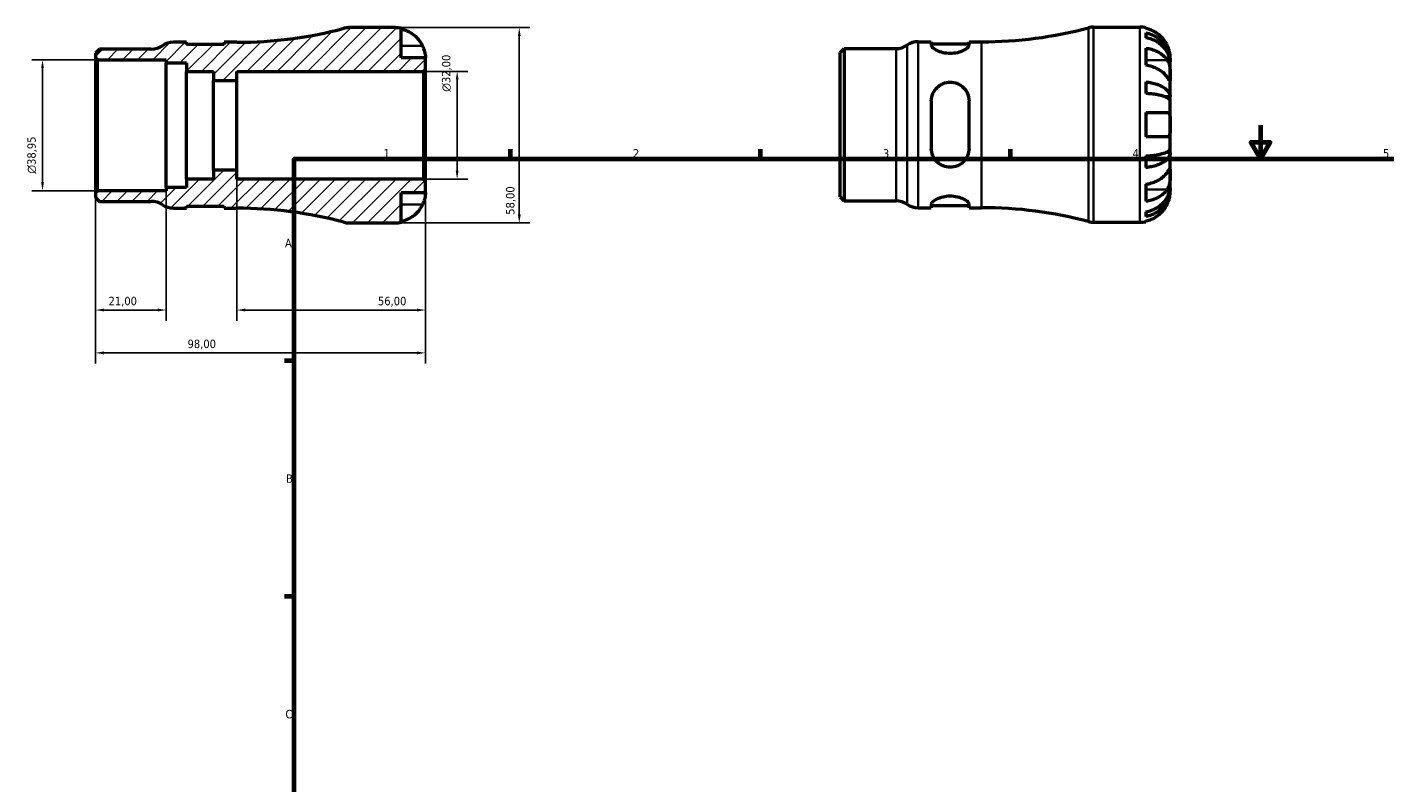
# Model space of a CAD drawing. Header units: millimetres. Extents: x -69 to 665, y 0 to 529.
# Tile 2 of 3: x -69 to 334, y 225 to 449. Entities that reach past the tile are written whole.
import ezdxf

# ---------------------------------------------------------------- set-up
doc = ezdxf.new("R2010")
doc.units = ezdxf.units.MM
for name, color, linetype, lineweight in [('Border (ISO)', 7, 'Continuous', 70), ('Dimension (ISO)', 7, 'Continuous', 25), ('Hatch (ISO)', 7, 'Continuous', 18), ('Visible (ISO)', 7, 'Continuous', 50), ('Visible Narrow (ISO)', 7, 'Continuous', 35)]:
    doc.layers.add(name, color=color, linetype=linetype, lineweight=lineweight)
doc.styles.add('Note Text (ISO)', font='tahoma.ttf')
doc.dimstyles.new('Default (ISO)', dxfattribs={"dimtxt": 2.5, "dimasz": 2.5, "dimexe": 3.175, "dimexo": 0, "dimgap": 0.762, "dimtad": 1, "dimrnd": 1e-08, "dimzin": 0, "dimtxsty": 'Note Text (ISO)', "dimcen": 0.09, "dimdle": 10, "dimclrd": 256, "dimclre": 256, "dimclrt": 232, "dimazin": 0, "dimtfac": 1.40208, "dimtmove": 0, "dimatfit": 3, "dimfxl": 1, "dimtolj": 1, "dimtzin": 0, "dimlwd": -1, "dimlwe": -1, "dimarcsym": 0})

# ---------------------------------------------------------------- blocks, each defined once
blk = doc.blocks.new('Borders Default Border')
at = {"layer": 'Border (ISO)'}
for p, q in [((74.25, 410), (74.25, 412.9)), ((148.5, 410), (148.5, 412.9)), ((222.75, 410), (222.75, 412.9)), ((10, 350), (7.1, 350)), ((10, 280), (7.1, 280))]:
    blk.add_line(p, q, dxfattribs=at)
at = {"layer": 'Border (ISO)', "flags": 128}
for points in [[(297, 420), (297, 410), (294.11, 415), (299.89, 415), (297, 410)], [(10, 10), (10, 410), (584, 410), (584, 10), (10, 10)]]:
    blk.add_lwpolyline(points, dxfattribs=at)
at = {"layer": 'Border (ISO)', "color": 232, "true_color": 0xca0064, "char_height": 2.5, "attachment_point": 7, "style": 'Note Text (ISO)'}
for s, insert in [('1', (36.56, 410.4)), ('2', (110.62, 410.4)), ('3', (184.85, 410.35)), ('4', (259, 410.4)), ('5', (333.39, 410.35)), ('A', (7.29, 383.75)), ('B', (7.59, 313.75)), ('C', (7.43, 243.71))]:
    blk.add_mtext(s, dxfattribs=dict(at, insert=insert))
blk = doc.blocks.new('*D7')
at = {"layer": 'Defpoints', "color": 0, "transparency": 16777216}
for p in [(40, 449), (40, 391), (76.87, 391)]:
    blk.add_point(p, dxfattribs=at)
at = {"layer": 'Dimension (ISO)', "transparency": 16777216}
for p, q in [((40, 449), (80.05, 449)), ((76.87, 446.5), (76.87, 393.5)), ((40, 391), (80.05, 391))]:
    blk.add_line(p, q, dxfattribs=at)
for points in [[(76.45, 446.5), (77.29, 446.5), (76.87, 449)], [(76.45, 393.5), (77.29, 393.5), (76.87, 391)]]:
    blk.add_solid(points, dxfattribs=at)
at = {"layer": 'Dimension (ISO)', "color": 232, "true_color": 0xca0064, "transparency": 16777216, "insert": (72.93, 393.4), "char_height": 2.5, "attachment_point": 1, "rotation": 90, "style": 'Note Text (ISO)'}
blk.add_mtext('\\A1;58,00', dxfattribs=at)
blk = doc.blocks.new('*D8')
at = {"layer": 'Defpoints', "color": 0, "transparency": 16777216}
for p in [(48.42, 436), (58.42, 436), (48.42, 404)]:
    blk.add_point(p, dxfattribs=at)
at = {"layer": 'Dimension (ISO)', "transparency": 16777216}
for p, q in [((48.42, 436), (61.59, 436)), ((58.42, 406.5), (58.42, 433.5)), ((48.42, 404), (61.59, 404))]:
    blk.add_line(p, q, dxfattribs=at)
for points in [[(58, 433.5), (58.84, 433.5), (58.42, 436)], [(58, 406.5), (58.84, 406.5), (58.42, 404)]]:
    blk.add_solid(points, dxfattribs=at)
at = {"layer": 'Dimension (ISO)', "color": 232, "true_color": 0xca0064, "transparency": 16777216, "insert": (53.9, 429.94), "char_height": 2.5, "attachment_point": 1, "rotation": 90, "style": 'Note Text (ISO)'}
blk.add_mtext('\\A1;\\fAIGDT|b0|i0;\\H2.5000;\\ln\\fTahoma|b0|i0;\\H2.5000;32,00', dxfattribs=at)
blk = doc.blocks.new('*D9')
at = {"layer": 'Defpoints', "color": 0, "transparency": 16777216}
for p in [(-49, 399.94), (-28, 401.5), (-49, 365.09)]:
    blk.add_point(p, dxfattribs=at)
at = {"layer": 'Dimension (ISO)', "transparency": 16777216}
for p, q in [((-49, 399.94), (-49, 361.91)), ((-28, 401.5), (-28, 361.91)), ((-30.5, 365.09), (-46.5, 365.09))]:
    blk.add_line(p, q, dxfattribs=at)
for points in [[(-46.5, 365.51), (-46.5, 364.67), (-49, 365.09)], [(-30.5, 365.51), (-30.5, 364.67), (-28, 365.09)]]:
    blk.add_solid(points, dxfattribs=at)
at = {"layer": 'Dimension (ISO)', "color": 232, "true_color": 0xca0064, "transparency": 16777216, "insert": (-45.11, 369.02), "char_height": 2.5, "attachment_point": 1, "style": 'Note Text (ISO)'}
blk.add_mtext('\\A1;21,00', dxfattribs=at)
blk = doc.blocks.new('*D10')
at = {"layer": 'Defpoints', "color": 0, "transparency": 16777216}
for p in [(-7, 406.67), (49, 403.42), (49, 365.09)]:
    blk.add_point(p, dxfattribs=at)
at = {"layer": 'Dimension (ISO)', "transparency": 16777216}
for p, q in [((-7, 406.67), (-7, 361.91)), ((49, 403.42), (49, 361.91)), ((-4.5, 365.09), (46.5, 365.09))]:
    blk.add_line(p, q, dxfattribs=at)
for points in [[(-4.5, 365.51), (-4.5, 364.67), (-7, 365.09)], [(46.5, 365.51), (46.5, 364.67), (49, 365.09)]]:
    blk.add_solid(points, dxfattribs=at)
at = {"layer": 'Dimension (ISO)', "color": 232, "true_color": 0xca0064, "transparency": 16777216, "insert": (34.9, 369.02), "char_height": 2.5, "attachment_point": 1, "style": 'Note Text (ISO)'}
blk.add_mtext('\\A1;56,00', dxfattribs=at)
blk = doc.blocks.new('*D11')
at = {"layer": 'Defpoints', "color": 0, "transparency": 16777216}
for p in [(49, 403.42), (-49, 399.94), (-49, 352.35)]:
    blk.add_point(p, dxfattribs=at)
at = {"layer": 'Dimension (ISO)', "transparency": 16777216}
for p, q in [((49, 403.42), (49, 349.18)), ((-49, 399.94), (-49, 349.18)), ((46.5, 352.35), (-46.5, 352.35))]:
    blk.add_line(p, q, dxfattribs=at)
for points in [[(-46.5, 352.77), (-46.5, 351.93), (-49, 352.35)], [(46.5, 352.77), (46.5, 351.93), (49, 352.35)]]:
    blk.add_solid(points, dxfattribs=at)
at = {"layer": 'Dimension (ISO)', "color": 232, "true_color": 0xca0064, "transparency": 16777216, "insert": (-21.65, 356.29), "char_height": 2.5, "attachment_point": 1, "style": 'Note Text (ISO)'}
blk.add_mtext('\\A1;98,00', dxfattribs=at)
blk = doc.blocks.new('*D12')
at = {"layer": 'Defpoints', "color": 0, "transparency": 16777216}
for p in [(-48.42, 439.48), (-64.72, 400.52), (-48.42, 400.52)]:
    blk.add_point(p, dxfattribs=at)
at = {"layer": 'Dimension (ISO)', "transparency": 16777216}
for p, q in [((-48.42, 439.48), (-67.89, 439.48)), ((-64.72, 436.98), (-64.72, 403.02)), ((-48.42, 400.52), (-67.89, 400.52))]:
    blk.add_line(p, q, dxfattribs=at)
for points in [[(-65.13, 436.98), (-64.3, 436.98), (-64.72, 439.48)], [(-65.13, 403.02), (-64.3, 403.02), (-64.72, 400.52)]]:
    blk.add_solid(points, dxfattribs=at)
at = {"layer": 'Dimension (ISO)', "color": 232, "true_color": 0xca0064, "transparency": 16777216, "insert": (-69.24, 405.61), "char_height": 2.5, "attachment_point": 1, "rotation": 90, "style": 'Note Text (ISO)'}
blk.add_mtext('\\A1;\\fAIGDT|b0|i0;\\H2.5000;\\ln\\fTahoma|b0|i0;\\H2.5000;38,95', dxfattribs=at)

msp = doc.modelspace()

# ---------------------------------------------------------------- hatches: boundary and pattern name
at = {"layer": 'Hatch (ISO)'}
h = msp.add_hatch(dxfattribs=at)
h.set_pattern_fill('ANSI31', color=256, scale=25.4, style=0)
h.set_pattern_definition([(45, (0, 0), (-2.245064, 2.245064), [])])
edge = h.paths.add_edge_path()
edge.add_ellipse((26.247, 396.8), major_axis=(-1.492, -5.605), ratio=1, start_angle=0, end_angle=14.90803)
edge.add_line((26.247, 391), (39.999, 391))
edge.add_ellipse((39.999, 400), major_axis=(0, -9), ratio=1, start_angle=0, end_angle=11.53696)
edge.add_line((41.799, 391.182), (41.799, 400))
edge.add_line((41.799, 400), (48.999, 400))
edge.add_line((48.999, 400), (48.999, 403.42))
edge.add_line((48.999, 403.42), (48.419, 404))
edge.add_line((48.419, 404), (-7.001, 404))
edge.add_line((-7.001, 404), (-7.001, 406.667))
edge.add_line((-7.001, 406.667), (-13.931, 406.667))
edge.add_line((-13.931, 406.667), (-13.931, 404))
edge.add_line((-13.931, 404), (-21.933, 404))
edge.add_line((-21.933, 404), (-21.933, 401.498))
edge.add_line((-21.933, 401.498), (-28.001, 401.498))
edge.add_line((-28.001, 401.498), (-28.001, 400.524))
edge.add_line((-28.001, 400.524), (-48.421, 400.524))
edge.add_line((-48.421, 400.524), (-49.001, 399.944))
edge.add_line((-49.001, 399.944), (-49.001, 398.549))
edge.add_line((-49.001, 398.549), (-47.833, 397.38))
edge.add_line((-47.833, 397.38), (-32.409, 397.38))
edge.add_ellipse((-32.409, 391.58), major_axis=(0, 5.8), ratio=1, start_angle=325.58849, end_angle=360, ccw=False)
edge.add_ellipse((-25.853, 401.15), major_axis=(-3.278, -4.785), ratio=1, start_angle=0, end_angle=34.41151)
edge.add_line((-25.853, 395.35), (-21.933, 395.35))
edge.add_line((-21.933, 395.35), (-21.933, 395.99))
edge.add_line((-21.933, 395.99), (-10.733, 395.99))
edge.add_line((-10.733, 395.99), (-10.733, 395.35))
edge.add_line((-10.733, 395.35), (-7.001, 395.35))
edge.add_ellipse((-7.001, 271.916), major_axis=(0, 123.434), ratio=1, start_angle=345.09197, end_angle=360, ccw=False)
edge = h.paths.add_edge_path()
edge.add_ellipse((26.247, 443.2), major_axis=(0, 5.8), ratio=1, start_angle=0, end_angle=14.90803)
edge.add_ellipse((-7.001, 568.084), major_axis=(31.756, -119.279), ratio=1, start_angle=345.09197, end_angle=360, ccw=False)
edge.add_line((-7.001, 444.65), (-10.733, 444.65))
edge.add_line((-10.733, 444.65), (-10.733, 444.01))
edge.add_line((-10.733, 444.01), (-21.933, 444.01))
edge.add_line((-21.933, 444.01), (-21.933, 444.65))
edge.add_line((-21.933, 444.65), (-25.853, 444.65))
edge.add_ellipse((-25.853, 438.85), major_axis=(0, 5.8), ratio=1, start_angle=0, end_angle=34.41151)
edge.add_ellipse((-32.409, 448.42), major_axis=(3.278, -4.785), ratio=1, start_angle=325.58849, end_angle=360, ccw=False)
edge.add_line((-32.409, 442.62), (-47.833, 442.62))
edge.add_line((-47.833, 442.62), (-49.001, 441.451))
edge.add_line((-49.001, 441.451), (-49.001, 440.056))
edge.add_line((-49.001, 440.056), (-48.421, 439.476))
edge.add_line((-48.421, 439.476), (-28.001, 439.476))
edge.add_line((-28.001, 439.476), (-28.001, 438.502))
edge.add_line((-28.001, 438.502), (-21.933, 438.502))
edge.add_line((-21.933, 438.502), (-21.933, 436))
edge.add_line((-21.933, 436), (-13.931, 436))
edge.add_line((-13.931, 436), (-13.931, 433.333))
edge.add_line((-13.931, 433.333), (-7.001, 433.333))
edge.add_line((-7.001, 433.333), (-7.001, 436))
edge.add_line((-7.001, 436), (48.419, 436))
edge.add_line((48.419, 436), (48.999, 436.58))
edge.add_line((48.999, 436.58), (48.999, 440))
edge.add_line((48.999, 440), (41.799, 440))
edge.add_line((41.799, 440), (41.799, 448.818))
edge.add_ellipse((39.999, 440), major_axis=(1.8, 8.818), ratio=1, start_angle=0, end_angle=11.53696)
edge.add_line((39.999, 449), (26.247, 449))

# ---------------------------------------------------------------- linework, layer by layer
at = {"layer": 'Visible (ISO)'}
for p, q in [((39.999, 449), (26.247, 449)), ((41.799, 440), (41.799, 448.818)), ((247.423, 449.155), (261.175, 449.155)), ((262.975, 448.973), (262.975, 448.747)), ((-21.933, 444.65), (-25.853, 444.65)), ((-21.933, 444.01), (-21.933, 444.65)), ((-10.733, 444.01), (-21.933, 444.01)), ((-7.001, 444.65), (-10.733, 444.65)), ((-10.733, 444.65), (-10.733, 444.01)), ((195.323, 444.805), (199.243, 444.805)), ((199.243, 444.805), (199.243, 443.778)), ((199.243, 444.165), (210.443, 444.165)), ((210.443, 443.778), (210.443, 444.805)), ((210.443, 444.805), (214.175, 444.805)), ((262.975, 447.44), (262.975, 446.007)), ((-47.833, 442.62), (-49.001, 441.451)), ((-49.001, 441.451), (-49.001, 440.056)), ((-49.001, 440.056), (-48.421, 439.476)), ((-49.001, 440.056), (-49.001, 399.944)), ((-32.409, 442.62), (-47.833, 442.62)), ((48.999, 440), (41.799, 440)), ((48.999, 436.58), (48.999, 440)), ((172.175, 441.606), (173.344, 442.775)), ((172.175, 398.703), (172.175, 441.606)), ((173.344, 442.775), (188.768, 442.775)), ((173.344, 442.775), (173.344, 397.535)), ((262.975, 442.918), (262.975, 437.827)), ((270.175, 438.868), (270.175, 440.155)), ((-48.421, 439.476), (-28.001, 439.476)), ((-48.421, 400.524), (-48.421, 439.476)), ((-28.001, 439.476), (-28.001, 438.502)), ((-28.001, 438.502), (-21.933, 438.502)), ((-28.001, 401.498), (-28.001, 438.502)), ((-21.933, 438.502), (-21.933, 436)), ((-21.933, 436), (-13.931, 436)), ((-21.933, 404), (-21.933, 436)), ((-13.931, 436), (-13.931, 433.333)), ((-7.001, 433.333), (-7.001, 436)), ((-7.001, 436), (48.419, 436)), ((48.419, 436), (48.999, 436.58)), ((48.419, 436), (48.419, 404)), ((48.999, 403.42), (48.999, 436.58)), ((270.175, 438.868), (270.158, 438.868)), ((270.175, 438.378), (270.175, 438.868)), ((270.175, 434.297), (270.175, 438.378)), ((-13.931, 433.333), (-7.001, 433.333)), ((-13.931, 406.667), (-13.931, 433.333)), ((-7.001, 406.667), (-7.001, 433.333)), ((262.975, 432.89), (262.975, 429.43)), ((270.175, 428.396), (270.175, 434.297)), ((270.175, 428.396), (268.85, 428.396)), ((270.175, 427.213), (270.175, 428.396)), ((199.243, 427.195), (199.243, 413.115)), ((210.443, 413.115), (210.443, 427.195)), ((262.975, 423.755), (262.975, 416.555)), ((270.175, 420.155), (270.175, 427.213)), ((270.175, 413.096), (270.175, 420.155)), ((270.175, 411.914), (268.85, 411.914)), ((270.175, 411.914), (270.175, 413.096)), ((270.175, 406.013), (270.175, 411.914)), ((262.975, 410.88), (262.975, 407.42)), ((-13.931, 404), (-21.933, 404)), ((-21.933, 404), (-21.933, 401.498)), ((-7.001, 406.667), (-13.931, 406.667)), ((-13.931, 406.667), (-13.931, 404)), ((-7.001, 404), (-7.001, 406.667)), ((48.419, 404), (-7.001, 404)), ((48.999, 403.42), (48.419, 404)), ((48.999, 400), (48.999, 403.42)), ((270.175, 401.932), (270.175, 406.013)), ((-48.421, 400.524), (-49.001, 399.944)), ((-49.001, 399.944), (-49.001, 398.549)), ((-28.001, 400.524), (-48.421, 400.524)), ((-21.933, 401.498), (-28.001, 401.498)), ((-28.001, 401.498), (-28.001, 400.524)), ((41.799, 391.182), (41.799, 400)), ((41.799, 400), (48.999, 400)), ((262.975, 402.483), (262.975, 397.391)), ((270.175, 401.442), (270.158, 401.442)), ((270.175, 401.442), (270.175, 401.932)), ((270.175, 400.155), (270.175, 401.442)), ((-49.001, 398.549), (-47.833, 397.38)), ((-47.833, 397.38), (-32.409, 397.38)), ((-25.853, 395.35), (-21.933, 395.35)), ((-21.933, 395.35), (-21.933, 395.99)), ((-21.933, 395.99), (-10.733, 395.99)), ((-10.733, 395.99), (-10.733, 395.35)), ((-10.733, 395.35), (-7.001, 395.35)), ((172.175, 398.703), (173.344, 397.535)), ((173.344, 397.535), (188.768, 397.535)), ((195.323, 395.505), (199.243, 395.505)), ((199.243, 396.532), (199.243, 395.505)), ((199.243, 396.145), (210.443, 396.145)), ((210.443, 395.505), (210.443, 396.532)), ((210.443, 395.505), (214.175, 395.505)), ((247.423, 391.155), (261.175, 391.155)), ((262.975, 394.303), (262.975, 392.87)), ((262.975, 391.562), (262.975, 391.337)), ((26.247, 391), (39.999, 391))]:
    msp.add_line(p, q, dxfattribs=at)
for centre, radius, start, end in [((-7.001, 568.084), 123.434, 270, 284.90803), ((26.247, 443.2), 5.8, 90, 104.90803), ((39.999, 440), 9, 78.46304, 90), ((214.175, 568.239), 123.434, 270, 284.90803), ((247.423, 443.355), 5.8, 90, 104.90803), ((261.175, 440.155), 9, 78.46304, 90), ((-32.409, 448.42), 5.8, 270, 304.41151), ((-25.853, 438.85), 5.8, 90, 124.41151), ((188.768, 448.575), 5.8, 270, 304.41151), ((195.323, 439.005), 5.8, 90, 124.41151), ((-32.409, 391.58), 5.8, 55.58849, 90), ((-25.853, 401.15), 5.8, 235.58849, 270), ((-7.001, 271.916), 123.434, 75.09197, 90), ((188.768, 391.735), 5.8, 55.58849, 90), ((195.323, 401.305), 5.8, 235.58849, 270), ((214.175, 272.071), 123.434, 75.09197, 90), ((26.247, 396.8), 5.8, 255.09197, 270), ((39.999, 400), 9, 270, 281.53696), ((247.423, 396.955), 5.8, 255.09197, 270), ((261.175, 400.155), 9, 270, 281.53696)]:
    msp.add_arc(centre, radius, start, end, dxfattribs=at)
for points, knots in [([(41.799, 448.592), (42.373, 448.474), (42.934, 448.297), (43.944, 447.877), (44.484, 447.593), (45.49, 446.917), (45.957, 446.525), (46.743, 445.735), (47.135, 445.262), (47.721, 444.38), (47.94, 443.988), (48.123, 443.6)], [0.17075309, 0.17075309, 0.17075309, 0.17075309, 0.33215152, 0.33215152, 0.49888818, 0.49888818, 0.66562485, 0.66562485, 0.83351137, 0.83351137, 0.95687373, 0.95687373, 0.95687373, 0.95687373]), ([(269.299, 443.755), (269.117, 444.143), (268.897, 444.535), (268.312, 445.417), (267.92, 445.889), (267.133, 446.68), (266.666, 447.072), (265.66, 447.748), (265.121, 448.032), (264.111, 448.452), (263.55, 448.629), (262.975, 448.747)], [4.4278842, 4.4278842, 4.4278842, 4.4278842, 4.55124655, 4.55124655, 4.71913307, 4.71913307, 4.88586974, 4.88586974, 5.0526064, 5.0526064, 5.21400483, 5.21400483, 5.21400483, 5.21400483]), ([(48.123, 443.6), (48.19, 443.457), (48.254, 443.313), (48.404, 442.953), (48.485, 442.739), (48.634, 442.298), (48.699, 442.074), (48.833, 441.548), (48.888, 441.262), (48.969, 440.699), (48.986, 440.45), (49.001, 440.094), (48.999, 440), (48.999, 440)], [-0.57647647, -0.57647647, -0.57647647, -0.57647647, -0.52968676, -0.52968676, -0.46054026, -0.46054026, -0.38562403, -0.38562403, -0.27730827, -0.27730827, -0.14258086, -0.14258086, 0, 0, 0, 0]), ([(210.443, 443.778), (210.443, 443.561), (210.293, 443.293), (209.699, 442.729), (209.256, 442.435), (208.26, 441.95), (207.65, 441.722), (206.297, 441.404), (205.552, 441.317), (204.843, 441.317), (204.135, 441.317), (203.39, 441.404), (202.036, 441.722), (201.426, 441.95), (200.431, 442.435), (199.987, 442.729), (199.393, 443.293), (199.243, 443.561), (199.243, 443.778)], [-0.8813194, -0.8813194, -0.8813194, -0.8813194, -0.6531416, -0.6531416, -0.4249637, -0.4249637, -0.2124819, -0.2124819, 0, 0, 0, 0.2124819, 0.2124819, 0.4249637, 0.4249637, 0.6531416, 0.6531416, 0.8813194, 0.8813194, 0.8813194, 0.8813194]), ([(262.975, 447.44), (263.552, 447.325), (264.116, 447.153), (265.128, 446.747), (265.668, 446.472), (266.674, 445.82), (267.142, 445.442), (267.928, 444.68), (268.318, 444.225), (268.992, 443.247), (269.275, 442.723), (269.701, 441.725), (269.883, 441.158), (270.12, 440), (270.175, 439.409), (270.175, 438.868)], [0.1707461, 0.1707461, 0.1707461, 0.1707461, 0.33284, 0.33284, 0.4994944, 0.4994944, 0.6661487, 0.6661487, 0.8332087, 0.8332087, 1.0002688, 1.0002688, 1.1679728, 1.1679728, 1.3356767, 1.3356767, 1.3356767, 1.3356767]), ([(270.175, 438.378), (270.175, 438.86), (270.12, 439.386), (269.883, 440.416), (269.701, 440.921), (269.275, 441.809), (268.992, 442.275), (268.318, 443.146), (267.928, 443.55), (267.142, 444.229), (266.674, 444.565), (265.668, 445.146), (265.128, 445.39), (264.116, 445.752), (263.552, 445.905), (262.975, 446.007)], [4.0142509, 4.0142509, 4.0142509, 4.0142509, 4.1819549, 4.1819549, 4.3496588, 4.3496588, 4.5167189, 4.5167189, 4.683779, 4.683779, 4.8504333, 4.8504333, 5.0170876, 5.0170876, 5.1791816, 5.1791816, 5.1791816, 5.1791816]), ([(270.175, 440.155), (270.175, 440.155), (270.176, 440.188), (270.174, 440.323), (270.171, 440.43), (270.149, 440.788), (270.12, 441.081), (270.013, 441.676), (269.953, 441.943), (269.815, 442.435), (269.746, 442.651), (269.586, 443.094), (269.495, 443.32), (269.365, 443.614), (269.332, 443.685), (269.299, 443.755)], [-2.49913258, -2.49913258, -2.49913258, -2.49913258, -2.41505436, -2.41505436, -2.32384732, -2.32384732, -2.1841143, -2.1841143, -2.08674766, -2.08674766, -2.01440674, -2.01440674, -1.93994266, -1.93994266, -1.91637503, -1.91637503, -1.91637503, -1.91637503]), ([(262.975, 442.918), (263.55, 442.835), (264.111, 442.709), (265.121, 442.412), (265.66, 442.211), (266.666, 441.734), (267.133, 441.457), (267.92, 440.898), (268.312, 440.564), (268.897, 439.94), (269.117, 439.662), (269.299, 439.388)], [0.17075309, 0.17075309, 0.17075309, 0.17075309, 0.33215152, 0.33215152, 0.49888818, 0.49888818, 0.66562485, 0.66562485, 0.83351137, 0.83351137, 0.95687373, 0.95687373, 0.95687373, 0.95687373]), ([(269.299, 434.297), (269.117, 434.571), (268.897, 434.849), (268.312, 435.472), (267.92, 435.806), (267.133, 436.366), (266.666, 436.642), (265.66, 437.12), (265.121, 437.321), (264.111, 437.618), (263.55, 437.744), (262.975, 437.827)], [4.4278842, 4.4278842, 4.4278842, 4.4278842, 4.55124655, 4.55124655, 4.71913307, 4.71913307, 4.88586974, 4.88586974, 5.0526064, 5.0526064, 5.21400483, 5.21400483, 5.21400483, 5.21400483]), ([(269.299, 439.388), (269.358, 439.3), (269.415, 439.206), (269.565, 438.928), (269.652, 438.733), (269.809, 438.306), (269.876, 438.075), (270.01, 437.495), (270.064, 437.142), (270.145, 436.335), (270.162, 435.89), (270.177, 435.033), (270.175, 434.634), (270.175, 434.297)], [-0.58004807, -0.58004807, -0.58004807, -0.58004807, -0.5384523, -0.5384523, -0.46383793, -0.46383793, -0.3862639, -0.3862639, -0.27840269, -0.27840269, -0.14277912, -0.14277912, 0, 0, 0, 0]), ([(199.243, 427.195), (199.243, 427.924), (199.393, 428.689), (199.987, 430.085), (200.431, 430.717), (201.426, 431.682), (202.036, 432.095), (203.39, 432.652), (204.135, 432.795), (205.552, 432.795), (206.297, 432.652), (207.65, 432.095), (208.26, 431.682), (209.256, 430.717), (209.699, 430.085), (210.293, 428.689), (210.443, 427.924), (210.443, 427.195)], [0.852797, 0.852797, 0.852797, 0.852797, 1.0809749, 1.0809749, 1.3091527, 1.3091527, 1.5216345, 1.5216345, 1.7341164, 1.7341164, 1.9465983, 1.9465983, 2.1590801, 2.1590801, 2.387258, 2.387258, 2.6154358, 2.6154358, 2.6154358, 2.6154358]), ([(262.975, 432.89), (263.552, 432.83), (264.116, 432.739), (265.128, 432.526), (265.668, 432.383), (266.674, 432.041), (267.142, 431.842), (267.928, 431.443), (268.318, 431.204), (268.992, 430.692), (269.275, 430.417), (269.701, 429.894), (269.883, 429.597), (270.12, 428.99), (270.175, 428.68), (270.175, 428.396)], [0.1707461, 0.1707461, 0.1707461, 0.1707461, 0.33284, 0.33284, 0.4994944, 0.4994944, 0.6661487, 0.6661487, 0.8332087, 0.8332087, 1.0002688, 1.0002688, 1.1679728, 1.1679728, 1.3356767, 1.3356767, 1.3356767, 1.3356767]), ([(270.175, 434.297), (270.175, 434.114), (270.176, 433.951), (270.174, 433.662), (270.172, 433.54), (270.157, 433.318), (270.139, 433.249), (270.063, 433.237), (270.007, 433.287), (269.87, 433.459), (269.802, 433.554), (269.645, 433.781), (269.557, 433.912), (269.408, 434.134), (269.355, 434.214), (269.299, 434.297)], [0, 0, 0, 0, 0.07774953, 0.07774953, 0.16081914, 0.16081914, 0.27783798, 0.27783798, 0.3882896, 0.3882896, 0.46542959, 0.46542959, 0.54035429, 0.54035429, 0.57953204, 0.57953204, 0.57953204, 0.57953204]), ([(270.175, 427.213), (270.175, 427.353), (270.12, 427.506), (269.883, 427.806), (269.701, 427.952), (269.275, 428.21), (268.992, 428.346), (268.318, 428.599), (267.928, 428.716), (267.142, 428.914), (266.674, 429.011), (265.668, 429.18), (265.128, 429.251), (264.116, 429.356), (263.552, 429.401), (262.975, 429.43)], [4.0142509, 4.0142509, 4.0142509, 4.0142509, 4.1819549, 4.1819549, 4.3496588, 4.3496588, 4.5167189, 4.5167189, 4.683779, 4.683779, 4.8504333, 4.8504333, 5.0170876, 5.0170876, 5.1791816, 5.1791816, 5.1791816, 5.1791816]), ([(262.975, 423.755), (263.55, 423.755), (264.111, 423.755), (265.121, 423.755), (265.66, 423.755), (266.666, 423.755), (267.133, 423.755), (267.92, 423.755), (268.312, 423.755), (268.897, 423.755), (269.117, 423.755), (269.299, 423.755)], [0.17075309, 0.17075309, 0.17075309, 0.17075309, 0.33215152, 0.33215152, 0.49888818, 0.49888818, 0.66562485, 0.66562485, 0.83351137, 0.83351137, 0.95687373, 0.95687373, 0.95687373, 0.95687373]), ([(269.299, 423.755), (269.367, 423.755), (269.431, 423.746), (269.581, 423.703), (269.661, 423.657), (269.81, 423.52), (269.876, 423.425), (270.01, 423.134), (270.064, 422.916), (270.146, 422.334), (270.162, 421.955), (270.177, 421.101), (270.175, 420.63), (270.175, 420.155)], [-0.57647647, -0.57647647, -0.57647647, -0.57647647, -0.52968676, -0.52968676, -0.46054026, -0.46054026, -0.38562403, -0.38562403, -0.27730827, -0.27730827, -0.14258086, -0.14258086, 0, 0, 0, 0]), ([(270.175, 420.155), (270.175, 419.875), (270.176, 419.595), (270.174, 419.027), (270.171, 418.742), (270.149, 418.064), (270.12, 417.701), (270.013, 417.199), (269.953, 417.029), (269.815, 416.797), (269.746, 416.721), (269.586, 416.608), (269.495, 416.574), (269.365, 416.557), (269.332, 416.555), (269.299, 416.555)], [-2.49913258, -2.49913258, -2.49913258, -2.49913258, -2.41505436, -2.41505436, -2.32384732, -2.32384732, -2.1841143, -2.1841143, -2.08674766, -2.08674766, -2.01440674, -2.01440674, -1.93994266, -1.93994266, -1.91637503, -1.91637503, -1.91637503, -1.91637503]), ([(269.299, 416.555), (269.117, 416.555), (268.897, 416.555), (268.312, 416.555), (267.92, 416.555), (267.133, 416.555), (266.666, 416.555), (265.66, 416.555), (265.121, 416.555), (264.111, 416.555), (263.55, 416.555), (262.975, 416.555)], [4.4278842, 4.4278842, 4.4278842, 4.4278842, 4.55124655, 4.55124655, 4.71913307, 4.71913307, 4.88586974, 4.88586974, 5.0526064, 5.0526064, 5.21400483, 5.21400483, 5.21400483, 5.21400483]), ([(210.443, 413.115), (210.443, 412.386), (210.293, 411.621), (209.699, 410.225), (209.256, 409.593), (208.26, 408.628), (207.65, 408.214), (206.297, 407.658), (205.552, 407.515), (204.843, 407.515), (204.135, 407.515), (203.39, 407.658), (202.036, 408.214), (201.426, 408.628), (200.431, 409.593), (199.987, 410.225), (199.393, 411.621), (199.243, 412.386), (199.243, 413.115)], [-0.8813194, -0.8813194, -0.8813194, -0.8813194, -0.6531416, -0.6531416, -0.4249637, -0.4249637, -0.2124819, -0.2124819, 0, 0, 0, 0.2124819, 0.2124819, 0.4249637, 0.4249637, 0.6531416, 0.6531416, 0.8813194, 0.8813194, 0.8813194, 0.8813194]), ([(262.975, 410.88), (263.552, 410.909), (264.116, 410.954), (265.128, 411.059), (265.668, 411.13), (266.674, 411.299), (267.142, 411.396), (267.928, 411.593), (268.318, 411.711), (268.992, 411.964), (269.275, 412.099), (269.701, 412.358), (269.883, 412.504), (270.12, 412.804), (270.175, 412.956), (270.175, 413.096)], [0.1707461, 0.1707461, 0.1707461, 0.1707461, 0.33284, 0.33284, 0.4994944, 0.4994944, 0.6661487, 0.6661487, 0.8332087, 0.8332087, 1.0002688, 1.0002688, 1.1679728, 1.1679728, 1.3356767, 1.3356767, 1.3356767, 1.3356767]), ([(270.175, 411.914), (270.175, 411.63), (270.12, 411.32), (269.883, 410.713), (269.701, 410.416), (269.275, 409.893), (268.992, 409.618), (268.318, 409.105), (267.928, 408.867), (267.142, 408.468), (266.674, 408.269), (265.668, 407.927), (265.128, 407.784), (264.116, 407.57), (263.552, 407.48), (262.975, 407.42)], [4.0142509, 4.0142509, 4.0142509, 4.0142509, 4.1819549, 4.1819549, 4.3496588, 4.3496588, 4.5167189, 4.5167189, 4.683779, 4.683779, 4.8504333, 4.8504333, 5.0170876, 5.0170876, 5.1791816, 5.1791816, 5.1791816, 5.1791816]), ([(262.975, 402.483), (263.55, 402.566), (264.111, 402.692), (265.121, 402.989), (265.66, 403.19), (266.666, 403.667), (267.133, 403.944), (267.92, 404.503), (268.312, 404.837), (268.897, 405.461), (269.117, 405.739), (269.299, 406.013)], [0.17075309, 0.17075309, 0.17075309, 0.17075309, 0.33215152, 0.33215152, 0.49888818, 0.49888818, 0.66562485, 0.66562485, 0.83351137, 0.83351137, 0.95687373, 0.95687373, 0.95687373, 0.95687373]), ([(269.299, 406.013), (269.358, 406.101), (269.415, 406.186), (269.565, 406.411), (269.652, 406.54), (269.809, 406.765), (269.876, 406.859), (270.01, 407.025), (270.064, 407.072), (270.145, 407.06), (270.162, 406.968), (270.177, 406.616), (270.175, 406.349), (270.175, 406.013)], [-0.58004807, -0.58004807, -0.58004807, -0.58004807, -0.5384523, -0.5384523, -0.46383793, -0.46383793, -0.3862639, -0.3862639, -0.27840269, -0.27840269, -0.14277912, -0.14277912, 0, 0, 0, 0]), ([(270.175, 406.013), (270.175, 405.83), (270.176, 405.627), (270.174, 405.176), (270.172, 404.926), (270.157, 404.298), (270.139, 403.913), (270.063, 403.159), (270.007, 402.798), (269.87, 402.213), (269.802, 401.983), (269.645, 401.558), (269.557, 401.364), (269.408, 401.093), (269.355, 401.005), (269.299, 400.922)], [0, 0, 0, 0, 0.07774953, 0.07774953, 0.16081914, 0.16081914, 0.27783798, 0.27783798, 0.3882896, 0.3882896, 0.46542959, 0.46542959, 0.54035429, 0.54035429, 0.57953204, 0.57953204, 0.57953204, 0.57953204]), ([(48.999, 400), (48.999, 400), (48.999, 399.967), (48.997, 399.832), (48.995, 399.725), (48.972, 399.367), (48.944, 399.074), (48.837, 398.479), (48.777, 398.212), (48.638, 397.72), (48.57, 397.504), (48.41, 397.061), (48.319, 396.835), (48.188, 396.54), (48.156, 396.47), (48.123, 396.4)], [-2.49913258, -2.49913258, -2.49913258, -2.49913258, -2.41505436, -2.41505436, -2.32384732, -2.32384732, -2.1841143, -2.1841143, -2.08674766, -2.08674766, -2.01440674, -2.01440674, -1.93994266, -1.93994266, -1.91637503, -1.91637503, -1.91637503, -1.91637503]), ([(262.975, 394.303), (263.552, 394.405), (264.116, 394.558), (265.128, 394.92), (265.668, 395.164), (266.674, 395.744), (267.142, 396.081), (267.928, 396.759), (268.318, 397.164), (268.992, 398.034), (269.275, 398.501), (269.701, 399.389), (269.883, 399.894), (270.12, 400.924), (270.175, 401.45), (270.175, 401.932)], [0.1707461, 0.1707461, 0.1707461, 0.1707461, 0.33284, 0.33284, 0.4994944, 0.4994944, 0.6661487, 0.6661487, 0.8332087, 0.8332087, 1.0002688, 1.0002688, 1.1679728, 1.1679728, 1.3356767, 1.3356767, 1.3356767, 1.3356767]), ([(270.175, 401.442), (270.175, 400.901), (270.12, 400.31), (269.883, 399.152), (269.701, 398.585), (269.275, 397.587), (268.992, 397.063), (268.318, 396.085), (267.928, 395.63), (267.142, 394.868), (266.674, 394.49), (265.668, 393.837), (265.128, 393.563), (264.116, 393.157), (263.552, 392.985), (262.975, 392.87)], [4.0142509, 4.0142509, 4.0142509, 4.0142509, 4.1819549, 4.1819549, 4.3496588, 4.3496588, 4.5167189, 4.5167189, 4.683779, 4.683779, 4.8504333, 4.8504333, 5.0170876, 5.0170876, 5.1791816, 5.1791816, 5.1791816, 5.1791816]), ([(269.299, 400.922), (269.117, 400.647), (268.897, 400.37), (268.312, 399.746), (267.92, 399.412), (267.133, 398.853), (266.666, 398.576), (265.66, 398.098), (265.121, 397.898), (264.111, 397.601), (263.55, 397.475), (262.975, 397.391)], [4.4278842, 4.4278842, 4.4278842, 4.4278842, 4.55124655, 4.55124655, 4.71913307, 4.71913307, 4.88586974, 4.88586974, 5.0526064, 5.0526064, 5.21400483, 5.21400483, 5.21400483, 5.21400483]), ([(269.299, 396.555), (269.367, 396.698), (269.431, 396.842), (269.581, 397.202), (269.661, 397.416), (269.81, 397.857), (269.876, 398.081), (270.01, 398.607), (270.064, 398.893), (270.146, 399.456), (270.162, 399.705), (270.177, 400.061), (270.175, 400.155), (270.175, 400.155)], [-0.57647647, -0.57647647, -0.57647647, -0.57647647, -0.52968676, -0.52968676, -0.46054026, -0.46054026, -0.38562403, -0.38562403, -0.27730827, -0.27730827, -0.14258086, -0.14258086, 0, 0, 0, 0]), ([(48.123, 396.4), (47.94, 396.012), (47.721, 395.62), (47.135, 394.738), (46.743, 394.265), (45.957, 393.475), (45.49, 393.083), (44.484, 392.407), (43.944, 392.123), (42.934, 391.703), (42.373, 391.526), (41.799, 391.408)], [4.4278842, 4.4278842, 4.4278842, 4.4278842, 4.55124655, 4.55124655, 4.71913307, 4.71913307, 4.88586974, 4.88586974, 5.0526064, 5.0526064, 5.21400483, 5.21400483, 5.21400483, 5.21400483]), ([(199.243, 396.532), (199.243, 396.749), (199.393, 397.017), (199.987, 397.581), (200.431, 397.875), (201.426, 398.36), (202.036, 398.588), (203.39, 398.905), (204.135, 398.992), (205.552, 398.992), (206.297, 398.905), (207.65, 398.588), (208.26, 398.36), (209.256, 397.875), (209.699, 397.581), (210.293, 397.017), (210.443, 396.749), (210.443, 396.532)], [0.852797, 0.852797, 0.852797, 0.852797, 1.0809749, 1.0809749, 1.3091527, 1.3091527, 1.5216345, 1.5216345, 1.7341164, 1.7341164, 1.9465983, 1.9465983, 2.1590801, 2.1590801, 2.387258, 2.387258, 2.6154358, 2.6154358, 2.6154358, 2.6154358]), ([(262.975, 391.562), (263.55, 391.681), (264.111, 391.858), (265.121, 392.278), (265.66, 392.562), (266.666, 393.238), (267.133, 393.63), (267.92, 394.42), (268.312, 394.893), (268.897, 395.775), (269.117, 396.167), (269.299, 396.555)], [0.17075309, 0.17075309, 0.17075309, 0.17075309, 0.33215152, 0.33215152, 0.49888818, 0.49888818, 0.66562485, 0.66562485, 0.83351137, 0.83351137, 0.95687373, 0.95687373, 0.95687373, 0.95687373])]:
    msp.add_open_spline(points, degree=3, knots=knots, dxfattribs=at)
at = {"layer": 'Visible Narrow (ISO)'}
for p, q in [((245.931, 391.705), (245.931, 448.605)), ((247.423, 448.798), (247.423, 391.512)), ((261.175, 391.512), (261.175, 448.798)), ((47.807, 443.6), (42.115, 443.6)), ((195.323, 444.501), (195.323, 395.808)), ((214.175, 395.808), (214.175, 444.501)), ((188.768, 397.813), (188.768, 442.496)), ((192.046, 396.811), (192.046, 443.499)), ((268.983, 439.388), (263.292, 439.388)), ((268.983, 400.922), (263.292, 400.922)), ((47.807, 396.4), (42.115, 396.4))]:
    msp.add_line(p, q, dxfattribs=at)

# ---------------------------------------------------------------- block references
msp.add_blockref('Borders Default Border', (0, 0))

# ---------------------------------------------------------------- dimensions: what is measured, and where the dimension line sits
at = {"layer": 'Dimension (ISO)'}
for base, p1, p2, angle, picture, middle in [((76.87, 391), (39.999, 449), (39.999, 391), 90, '*D7', (76.87, 397.5)), ((-49.001, 352.35), (48.999, 403.42), (-49.001, 399.944), 180, '*D11', (-17.501, 352.35)), ((48.999, 365.088), (-7.001, 406.667), (48.999, 403.42), 180, '*D10', (38.999, 365.088)), ((-49.001, 365.088), (-28.001, 401.498), (-49.001, 399.944), 180, '*D9', (-41.001, 365.088))]:
    dim = msp.add_linear_dim(base=base, p1=p1, p2=p2, angle=angle, dimstyle='Default (ISO)', override={"dimdec": 2, "dimtp": 0, "dimtm": 0, "dimtdec": 2, "dimtofl": 0, "dimatfit": 1}, dxfattribs=at)
    dim.commit()
    dim.dimension.update_dxf_attribs({"geometry": picture, "text_midpoint": middle, "dimtype": 160})
for base, p1, p2, picture, middle in [((58.419, 436), (48.419, 404), (48.419, 436), '*D8', (58.419, 435.5)), ((-64.716, 400.524), (-48.421, 439.476), (-48.421, 400.524), '*D12', (-64.716, 411.148))]:
    dim = msp.add_linear_dim(base=base, p1=p1, p2=p2, angle=90, text='\\fAIGDT|b0|i0;\\H2.5000;\\ln\\fTahoma|b0|i0;\\H2.5000;<>', dimstyle='Default (ISO)', override={"dimdec": 2, "dimtp": 0, "dimtm": 0, "dimtdec": 2, "dimtofl": 0, "dimatfit": 1}, dxfattribs=at)
    dim.commit()
    dim.dimension.update_dxf_attribs({"geometry": picture, "text_midpoint": middle, "dimtype": 160})

doc.saveas('drawing.dxf')
